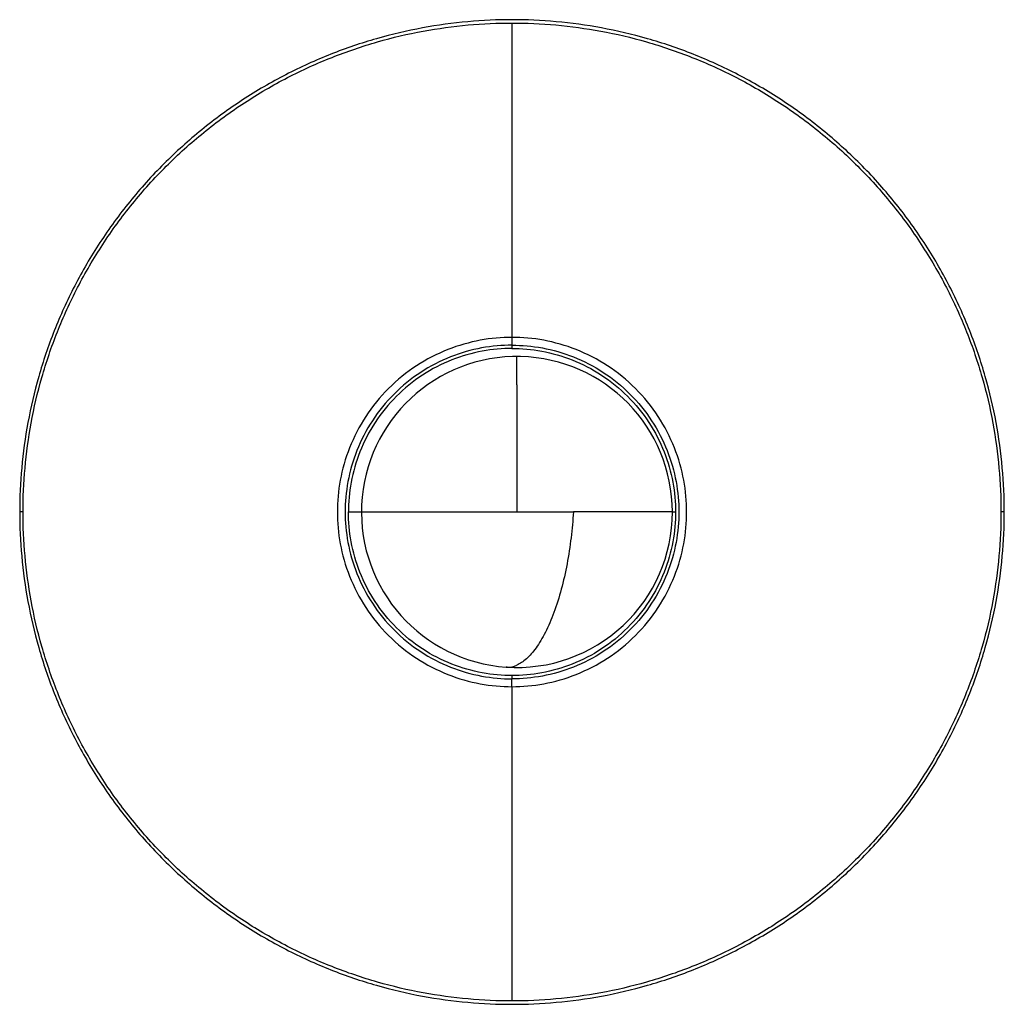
# Paper-space layout '_Posterior' of a CAD drawing. Header units: millimetres. Extents: x -46 to 144, y 3810 to 4000.
import ezdxf

# ---------------------------------------------------------------- set-up
doc = ezdxf.new("R2010")
doc.units = ezdxf.units.MM

psp = doc.layouts.new('_Posterior')

# ---------------------------------------------------------------- linework, layer by layer
at = {"color": 7, "linetype": 'Continuous', "lineweight": 25}
for p, q in [((-45.07, 3904.54), (-45.71, 3904.54)), ((17.72, 3904.54), (20.41, 3904.54)), ((80.24, 3904.54), (80.86, 3904.54)), ((144.3, 3904.54), (143.65, 3904.54))]:
    psp.add_line(p, q, dxfattribs=at)
for start, end in [(0, 266.0605), (266.0605, 360)]:
    psp.add_arc((50.24, 3904.54), 30, start, end, dxfattribs=at)
for points, knots in [([(49.29, 3999.54), (43.69, 3999.54), (37.88, 3999.05), (29.06, 3997.41), (26.1, 3996.72), (20.19, 3995.03), (17.24, 3994.03), (11.4, 3991.71), (8.5, 3990.4), (2.81, 3987.46), (0.02, 3985.83), (-5.41, 3982.28), (-8.05, 3980.36), (-13.13, 3976.23), (-15.57, 3974.04), (-20.21, 3969.4), (-22.41, 3966.96), (-26.53, 3961.88), (-28.45, 3959.24), (-32, 3953.81), (-33.63, 3951.02), (-36.57, 3945.33), (-37.89, 3942.43), (-40.2, 3936.58), (-41.2, 3933.63), (-42.89, 3927.72), (-43.58, 3924.77), (-45.22, 3915.94), (-45.71, 3910.14), (-45.71, 3904.54)], [0, 0, 0, 0, 0.125, 0.125, 0.1875, 0.1875, 0.25, 0.25, 0.3125, 0.3125, 0.375, 0.375, 0.4375, 0.4375, 0.5, 0.5, 0.5625, 0.5625, 0.625, 0.625, 0.6875, 0.6875, 0.75, 0.75, 0.8125, 0.8125, 0.875, 0.875, 1, 1, 1, 1]), ([(-45.07, 3904.54), (-45.07, 3910.1), (-44.58, 3915.87), (-42.96, 3924.63), (-42.27, 3927.57), (-40.59, 3933.44), (-39.6, 3936.37), (-37.3, 3942.18), (-35.99, 3945.05), (-33.07, 3950.7), (-31.45, 3953.48), (-27.93, 3958.87), (-26.01, 3961.49), (-21.92, 3966.54), (-19.74, 3968.96), (-15.13, 3973.56), (-12.71, 3975.75), (-7.66, 3979.84), (-5.04, 3981.75), (0.35, 3985.28), (3.13, 3986.9), (8.78, 3989.82), (11.65, 3991.12), (17.46, 3993.42), (20.39, 3994.42), (26.26, 3996.1), (29.2, 3996.78), (37.96, 3998.41), (43.73, 3998.9), (49.29, 3998.9)], [0, 0, 0, 0, 0.125, 0.125, 0.1875, 0.1875, 0.25, 0.25, 0.3125, 0.3125, 0.375, 0.375, 0.4375, 0.4375, 0.5, 0.5, 0.5625, 0.5625, 0.625, 0.625, 0.6875, 0.6875, 0.75, 0.75, 0.8125, 0.8125, 0.875, 0.875, 1, 1, 1, 1]), ([(144.3, 3904.54), (144.3, 3910.14), (143.8, 3915.94), (142.17, 3924.77), (141.47, 3927.72), (139.78, 3933.63), (138.78, 3936.58), (136.47, 3942.43), (135.15, 3945.33), (132.21, 3951.02), (130.59, 3953.81), (127.03, 3959.24), (125.11, 3961.88), (120.99, 3966.96), (118.79, 3969.4), (114.15, 3974.04), (111.71, 3976.23), (106.63, 3980.36), (103.99, 3982.28), (98.56, 3985.83), (95.77, 3987.46), (90.08, 3990.4), (87.19, 3991.71), (81.34, 3994.03), (78.39, 3995.03), (72.48, 3996.72), (69.52, 3997.41), (60.7, 3999.05), (54.89, 3999.54), (49.29, 3999.54)], [0, 0, 0, 0, 0.125, 0.125, 0.1875, 0.1875, 0.25, 0.25, 0.3125, 0.3125, 0.375, 0.375, 0.4375, 0.4375, 0.5, 0.5, 0.5625, 0.5625, 0.625, 0.625, 0.6875, 0.6875, 0.75, 0.75, 0.8125, 0.8125, 0.875, 0.875, 1, 1, 1, 1]), ([(49.29, 3998.9), (54.85, 3998.9), (60.62, 3998.41), (69.38, 3996.78), (72.32, 3996.1), (78.19, 3994.42), (81.12, 3993.42), (86.93, 3991.12), (89.81, 3989.82), (95.46, 3986.9), (98.23, 3985.28), (103.62, 3981.75), (106.25, 3979.84), (111.29, 3975.75), (113.71, 3973.56), (118.32, 3968.96), (120.5, 3966.54), (124.6, 3961.49), (126.51, 3958.87), (130.03, 3953.48), (131.65, 3950.7), (134.57, 3945.05), (135.88, 3942.18), (138.18, 3936.37), (139.17, 3933.44), (140.85, 3927.57), (141.54, 3924.63), (143.16, 3915.87), (143.65, 3910.1), (143.65, 3904.54)], [0, 0, 0, 0, 0.125, 0.125, 0.1875, 0.1875, 0.25, 0.25, 0.3125, 0.3125, 0.375, 0.375, 0.4375, 0.4375, 0.5, 0.5, 0.5625, 0.5625, 0.625, 0.625, 0.6875, 0.6875, 0.75, 0.75, 0.8125, 0.8125, 0.875, 0.875, 1, 1, 1, 1]), ([(49.29, 3998.9), (49.29, 3990.09), (49.29, 3980.57), (49.29, 3960.28), (49.29, 3949.52), (49.29, 3938.24)], [0, 0, 0, 0, 0.5, 0.5, 1, 1, 1, 1]), ([(49.29, 3938.24), (47.3, 3938.24), (45.24, 3938.06), (41.07, 3937.29), (38.96, 3936.69), (34.81, 3935.05), (32.78, 3934.01), (28.92, 3931.49), (27.1, 3930.01), (23.81, 3926.72), (22.34, 3924.91), (19.82, 3921.05), (18.78, 3919.02), (17.13, 3914.87), (16.54, 3912.76), (15.76, 3908.58), (15.59, 3906.52), (15.59, 3902.55), (15.76, 3900.49), (16.54, 3896.32), (17.13, 3894.21), (18.78, 3890.06), (19.82, 3888.02), (22.34, 3884.17), (23.81, 3882.35), (27.1, 3879.06), (28.92, 3877.59), (32.78, 3875.07), (34.81, 3874.02), (38.96, 3872.38), (41.07, 3871.78), (45.24, 3871.01), (47.3, 3870.83), (49.29, 3870.83)], [0, 0, 0, 0, 0.0625, 0.0625, 0.125, 0.125, 0.1875, 0.1875, 0.25, 0.25, 0.3125, 0.3125, 0.375, 0.375, 0.4375, 0.4375, 0.5, 0.5, 0.5625, 0.5625, 0.625, 0.625, 0.6875, 0.6875, 0.75, 0.75, 0.8125, 0.8125, 0.875, 0.875, 0.9375, 0.9375, 1, 1, 1, 1]), ([(82.99, 3904.54), (82.99, 3906.52), (82.82, 3908.58), (82.04, 3912.76), (81.45, 3914.87), (79.81, 3919.02), (78.76, 3921.05), (76.24, 3924.91), (74.77, 3926.72), (71.48, 3930.01), (69.66, 3931.49), (65.81, 3934.01), (63.77, 3935.05), (59.62, 3936.69), (57.51, 3937.29), (53.34, 3938.06), (51.28, 3938.24), (49.29, 3938.24)], [0, 0, 0, 0, 0.125, 0.125, 0.25, 0.25, 0.375, 0.375, 0.5, 0.5, 0.625, 0.625, 0.75, 0.75, 0.875, 0.875, 1, 1, 1, 1]), ([(49.29, 3938.24), (49.29, 3937.93), (49.29, 3937.64), (49.29, 3937.14), (49.29, 3936.92), (49.29, 3936.73)], [0, 0, 0, 0, 0.5, 0.5, 1, 1, 1, 1]), ([(49.29, 3936.73), (47.39, 3936.73), (45.43, 3936.57), (41.44, 3935.83), (39.42, 3935.26), (35.46, 3933.69), (33.51, 3932.69), (29.83, 3930.28), (28.1, 3928.88), (24.95, 3925.73), (23.55, 3924), (21.14, 3920.32), (20.14, 3918.37), (18.57, 3914.41), (18, 3912.39), (17.26, 3908.4), (17.09, 3906.43), (17.09, 3902.64), (17.26, 3900.67), (18, 3896.69), (18.57, 3894.67), (20.14, 3890.7), (21.14, 3888.76), (23.55, 3885.08), (24.95, 3883.34), (28.1, 3880.2), (29.83, 3878.79), (33.51, 3876.39), (35.46, 3875.39), (39.42, 3873.82), (41.44, 3873.25), (45.43, 3872.51), (47.39, 3872.34), (49.29, 3872.34)], [0, 0, 0, 0, 0.0625, 0.0625, 0.125, 0.125, 0.1875, 0.1875, 0.25, 0.25, 0.3125, 0.3125, 0.375, 0.375, 0.4375, 0.4375, 0.5, 0.5, 0.5625, 0.5625, 0.625, 0.625, 0.6875, 0.6875, 0.75, 0.75, 0.8125, 0.8125, 0.875, 0.875, 0.9375, 0.9375, 1, 1, 1, 1]), ([(49.29, 3936.11), (47.43, 3936.11), (45.5, 3935.94), (41.59, 3935.22), (39.61, 3934.66), (35.73, 3933.12), (33.82, 3932.14), (30.21, 3929.78), (28.51, 3928.4), (25.43, 3925.32), (24.05, 3923.62), (21.69, 3920.01), (20.71, 3918.1), (19.17, 3914.21), (18.61, 3912.24), (17.89, 3908.33), (17.72, 3906.4), (17.72, 3904.54)], [0, 0, 0, 0, 0.125, 0.125, 0.25, 0.25, 0.375, 0.375, 0.5, 0.5, 0.625, 0.625, 0.75, 0.75, 0.875, 0.875, 1, 1, 1, 1]), ([(49.29, 3936.73), (51.19, 3936.73), (53.16, 3936.57), (57.14, 3935.83), (59.16, 3935.26), (63.12, 3933.69), (65.07, 3932.69), (68.75, 3930.28), (70.49, 3928.88), (73.63, 3925.73), (75.04, 3924), (77.44, 3920.32), (78.44, 3918.37), (80.01, 3914.41), (80.58, 3912.39), (81.32, 3908.4), (81.49, 3906.43), (81.49, 3902.64), (81.32, 3900.67), (80.58, 3896.69), (80.01, 3894.67), (78.44, 3890.7), (77.44, 3888.76), (75.04, 3885.08), (73.63, 3883.34), (70.49, 3880.2), (68.75, 3878.79), (65.07, 3876.39), (63.12, 3875.39), (59.16, 3873.82), (57.14, 3873.25), (53.16, 3872.51), (51.19, 3872.34), (49.29, 3872.34)], [0, 0, 0, 0, 0.0625, 0.0625, 0.125, 0.125, 0.1875, 0.1875, 0.25, 0.25, 0.3125, 0.3125, 0.375, 0.375, 0.4375, 0.4375, 0.5, 0.5, 0.5625, 0.5625, 0.625, 0.625, 0.6875, 0.6875, 0.75, 0.75, 0.8125, 0.8125, 0.875, 0.875, 0.9375, 0.9375, 1, 1, 1, 1]), ([(49.29, 3936.73), (49.29, 3936.55), (49.29, 3936.41), (49.29, 3936.2), (49.29, 3936.13), (49.29, 3936.11)], [0, 0, 0, 0, 0.5, 0.5, 1, 1, 1, 1]), ([(49.29, 3936.11), (51.15, 3936.11), (53.08, 3935.94), (56.99, 3935.22), (58.97, 3934.66), (62.85, 3933.12), (64.76, 3932.14), (68.37, 3929.78), (70.07, 3928.4), (73.15, 3925.32), (74.53, 3923.62), (76.89, 3920.01), (77.87, 3918.1), (79.41, 3914.21), (79.97, 3912.24), (80.69, 3908.33), (80.86, 3906.4), (80.86, 3904.54)], [0, 0, 0, 0, 0.125, 0.125, 0.25, 0.25, 0.375, 0.375, 0.5, 0.5, 0.625, 0.625, 0.75, 0.75, 0.875, 0.875, 1, 1, 1, 1]), ([(50.24, 3929.11), (50.24, 3929.94), (50.24, 3931.64), (50.24, 3933.35), (50.24, 3934.39), (50.24, 3934.45), (50.24, 3934.47)], [0, 0, 0, 0, 0.253724, 0.51603, 0.783872, 1, 1, 1, 1]), ([(50.24, 3929.11), (50.24, 3927.79), (50.24, 3926.2), (50.24, 3922.59), (50.24, 3920.56), (50.24, 3916.22), (50.24, 3913.91), (50.24, 3909.22), (50.24, 3906.85), (50.24, 3904.54)], [0, 0, 0, 0, 0.25, 0.25, 0.5, 0.5, 0.75, 0.75, 1, 1, 1, 1]), ([(-45.71, 3904.54), (-45.71, 3898.94), (-45.22, 3893.13), (-43.58, 3884.31), (-42.89, 3881.35), (-41.2, 3875.44), (-40.2, 3872.49), (-37.89, 3866.64), (-36.57, 3863.75), (-33.63, 3858.06), (-32, 3855.27), (-28.45, 3849.83), (-26.53, 3847.2), (-22.41, 3842.12), (-20.21, 3839.68), (-15.57, 3835.04), (-13.13, 3832.84), (-8.05, 3828.72), (-5.41, 3826.79), (0.02, 3823.24), (2.81, 3821.62), (8.5, 3818.68), (11.4, 3817.36), (17.24, 3815.05), (20.19, 3814.05), (26.1, 3812.35), (29.06, 3811.66), (37.88, 3810.03), (43.69, 3809.53), (49.29, 3809.53)], [0, 0, 0, 0, 0.125, 0.125, 0.1875, 0.1875, 0.25, 0.25, 0.3125, 0.3125, 0.375, 0.375, 0.4375, 0.4375, 0.5, 0.5, 0.5625, 0.5625, 0.625, 0.625, 0.6875, 0.6875, 0.75, 0.75, 0.8125, 0.8125, 0.875, 0.875, 1, 1, 1, 1]), ([(49.29, 3810.18), (43.73, 3810.18), (37.96, 3810.67), (29.2, 3812.29), (26.26, 3812.98), (20.39, 3814.66), (17.46, 3815.65), (11.65, 3817.95), (8.78, 3819.26), (3.13, 3822.18), (0.35, 3823.79), (-5.04, 3827.32), (-7.66, 3829.23), (-12.71, 3833.33), (-15.13, 3835.51), (-19.74, 3840.12), (-21.92, 3842.54), (-26.01, 3847.58), (-27.93, 3850.2), (-31.45, 3855.6), (-33.07, 3858.37), (-35.99, 3864.02), (-37.3, 3866.9), (-39.6, 3872.71), (-40.59, 3875.64), (-42.27, 3881.51), (-42.96, 3884.45), (-44.58, 3893.21), (-45.07, 3898.98), (-45.07, 3904.54)], [0, 0, 0, 0, 0.125, 0.125, 0.1875, 0.1875, 0.25, 0.25, 0.3125, 0.3125, 0.375, 0.375, 0.4375, 0.4375, 0.5, 0.5, 0.5625, 0.5625, 0.625, 0.625, 0.6875, 0.6875, 0.75, 0.75, 0.8125, 0.8125, 0.875, 0.875, 1, 1, 1, 1]), ([(49.29, 3872.97), (47.43, 3872.97), (45.5, 3873.13), (41.59, 3873.86), (39.61, 3874.42), (35.73, 3875.95), (33.82, 3876.93), (30.21, 3879.29), (28.51, 3880.67), (25.43, 3883.76), (24.05, 3885.46), (21.69, 3889.07), (20.71, 3890.97), (19.17, 3894.86), (18.61, 3896.84), (17.89, 3900.75), (17.72, 3902.68), (17.72, 3904.54)], [0, 0, 0, 0, 0.125, 0.125, 0.25, 0.25, 0.375, 0.375, 0.5, 0.5, 0.625, 0.625, 0.75, 0.75, 0.875, 0.875, 1, 1, 1, 1]), ([(20.24, 3904.54), (20.27, 3904.54), (20.46, 3904.54), (21.2, 3904.54), (21.75, 3904.54), (23.24, 3904.54), (24.19, 3904.54), (26.44, 3904.54), (27.75, 3904.54), (30.67, 3904.54), (32.27, 3904.54), (35.68, 3904.54), (37.47, 3904.54), (41.13, 3904.54), (42.99, 3904.54), (46.67, 3904.54), (48.48, 3904.54), (50.24, 3904.54)], [0, 0, 0, 0, 0.125, 0.125, 0.25, 0.25, 0.375, 0.375, 0.5, 0.5, 0.625, 0.625, 0.75, 0.75, 0.875, 0.875, 1, 1, 1, 1]), ([(49.29, 3809.53), (54.89, 3809.53), (60.7, 3810.03), (69.52, 3811.66), (72.48, 3812.35), (78.39, 3814.05), (81.34, 3815.05), (87.19, 3817.36), (90.08, 3818.68), (95.77, 3821.62), (98.56, 3823.24), (103.99, 3826.79), (106.63, 3828.72), (111.71, 3832.84), (114.15, 3835.04), (118.79, 3839.68), (120.99, 3842.12), (125.11, 3847.2), (127.03, 3849.83), (130.59, 3855.27), (132.21, 3858.06), (135.15, 3863.75), (136.47, 3866.64), (138.78, 3872.49), (139.78, 3875.44), (141.47, 3881.35), (142.17, 3884.31), (143.8, 3893.13), (144.3, 3898.94), (144.3, 3904.54)], [0, 0, 0, 0, 0.125, 0.125, 0.1875, 0.1875, 0.25, 0.25, 0.3125, 0.3125, 0.375, 0.375, 0.4375, 0.4375, 0.5, 0.5, 0.5625, 0.5625, 0.625, 0.625, 0.6875, 0.6875, 0.75, 0.75, 0.8125, 0.8125, 0.875, 0.875, 1, 1, 1, 1]), ([(143.65, 3904.54), (143.65, 3898.98), (143.16, 3893.21), (141.54, 3884.45), (140.85, 3881.51), (139.17, 3875.64), (138.18, 3872.71), (135.88, 3866.9), (134.57, 3864.02), (131.65, 3858.37), (130.03, 3855.6), (126.51, 3850.2), (124.6, 3847.58), (120.5, 3842.54), (118.32, 3840.12), (113.71, 3835.51), (111.29, 3833.33), (106.25, 3829.23), (103.62, 3827.32), (98.23, 3823.79), (95.46, 3822.18), (89.81, 3819.26), (86.93, 3817.95), (81.12, 3815.65), (78.19, 3814.66), (72.32, 3812.98), (69.38, 3812.29), (60.62, 3810.67), (54.85, 3810.18), (49.29, 3810.18)], [0, 0, 0, 0, 0.125, 0.125, 0.1875, 0.1875, 0.25, 0.25, 0.3125, 0.3125, 0.375, 0.375, 0.4375, 0.4375, 0.5, 0.5, 0.5625, 0.5625, 0.625, 0.625, 0.6875, 0.6875, 0.75, 0.75, 0.8125, 0.8125, 0.875, 0.875, 1, 1, 1, 1]), ([(49.29, 3870.83), (51.28, 3870.83), (53.34, 3871.01), (57.51, 3871.78), (59.62, 3872.38), (63.77, 3874.02), (65.81, 3875.07), (69.66, 3877.59), (71.48, 3879.06), (74.77, 3882.35), (76.24, 3884.17), (78.76, 3888.02), (79.81, 3890.06), (81.45, 3894.21), (82.04, 3896.32), (82.82, 3900.49), (82.99, 3902.55), (82.99, 3904.54)], [0, 0, 0, 0, 0.125, 0.125, 0.25, 0.25, 0.375, 0.375, 0.5, 0.5, 0.625, 0.625, 0.75, 0.75, 0.875, 0.875, 1, 1, 1, 1]), ([(80.86, 3904.54), (80.86, 3902.68), (80.69, 3900.75), (79.97, 3896.84), (79.41, 3894.86), (77.87, 3890.97), (76.89, 3889.07), (74.53, 3885.46), (73.15, 3883.76), (70.07, 3880.67), (68.37, 3879.29), (64.76, 3876.93), (62.85, 3875.95), (58.97, 3874.42), (56.99, 3873.86), (53.08, 3873.13), (51.15, 3872.97), (49.29, 3872.97)], [0, 0, 0, 0, 0.125, 0.125, 0.25, 0.25, 0.375, 0.375, 0.5, 0.5, 0.625, 0.625, 0.75, 0.75, 0.875, 0.875, 1, 1, 1, 1]), ([(50.24, 3904.54), (52.08, 3904.54), (53.95, 3904.54), (57.61, 3904.54), (59.41, 3904.54), (61.13, 3904.54)], [0, 0, 0, 0, 0.5, 0.5, 1, 1, 1, 1]), ([(61.13, 3904.54), (61.04, 3902.92), (60.89, 3901.26), (60.48, 3897.9), (60.23, 3896.2), (59.59, 3892.86), (59.22, 3891.21), (58.38, 3888.06), (57.9, 3886.55), (56.87, 3883.76), (56.31, 3882.47), (55.15, 3880.18), (54.54, 3879.17), (53.31, 3877.46), (52.69, 3876.75), (51.45, 3875.65), (50.83, 3875.25), (50.24, 3874.99)], [0, 0, 0, 0, 0.125, 0.125, 0.25, 0.25, 0.375, 0.375, 0.5, 0.5, 0.625, 0.625, 0.75, 0.75, 0.875, 0.875, 1, 1, 1, 1]), ([(80.2, 3904.54), (80.15, 3904.54), (80.05, 3904.54), (78.86, 3904.54), (76.83, 3904.54), (73.91, 3904.54), (70.2, 3904.54), (65.9, 3904.54), (62.7, 3904.54), (61.13, 3904.54)], [0, 0, 0, 0, 0.122053, 0.263865, 0.409069, 0.555548, 0.707919, 0.85678, 1, 1, 1, 1]), ([(48.18, 3874.66), (48.26, 3874.64), (48.93, 3874.45), (49.62, 3874.74), (50.24, 3874.99)], [0, 0, 0, 0, 0.118588, 1, 1, 1, 1]), ([(49.29, 3872.97), (49.29, 3872.95), (49.29, 3872.88), (49.29, 3872.67), (49.29, 3872.52), (49.29, 3872.34)], [0, 0, 0, 0, 0.5, 0.5, 1, 1, 1, 1]), ([(49.29, 3870.83), (49.29, 3871.14), (49.29, 3871.43), (49.29, 3871.94), (49.29, 3872.16), (49.29, 3872.34)], [0, 0, 0, 0, 0.5, 0.5, 1, 1, 1, 1]), ([(49.29, 3870.83), (49.29, 3859.56), (49.29, 3848.79), (49.29, 3828.5), (49.29, 3818.99), (49.29, 3810.18)], [0, 0, 0, 0, 0.5, 0.5, 1, 1, 1, 1])]:
    psp.add_open_spline(points, degree=3, knots=knots, dxfattribs=at)

doc.saveas('drawing.dxf')
